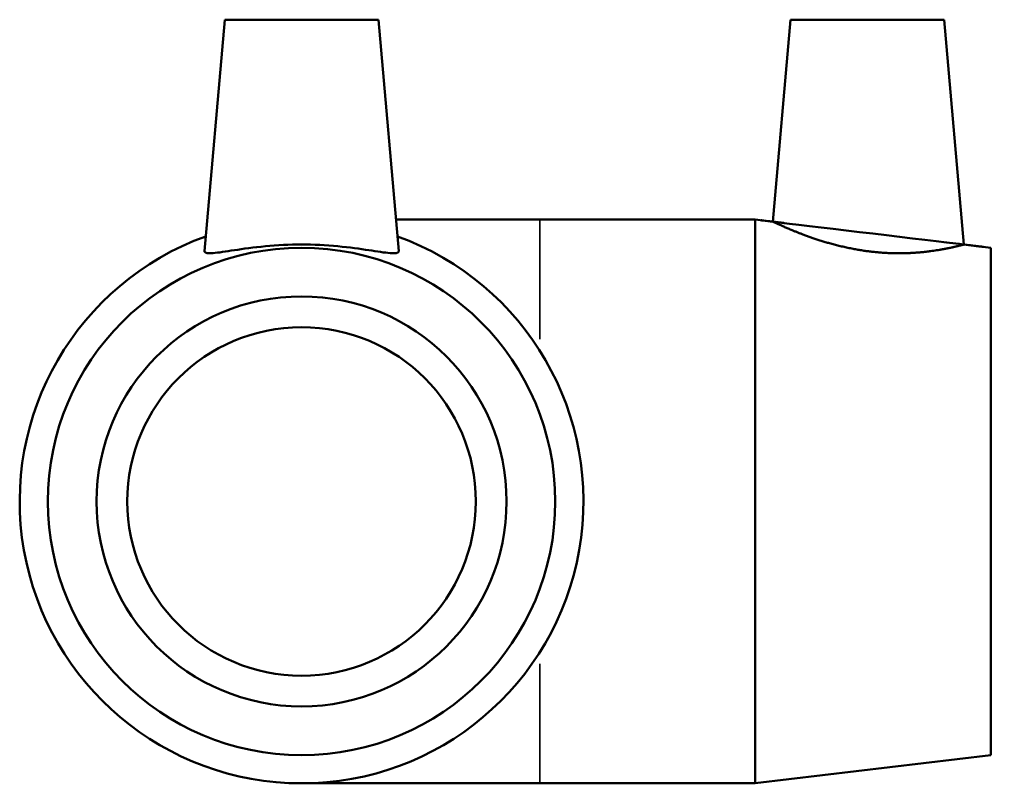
# Model space of a CAD drawing. Header units: millimetres. Extents: x -167 to 1326, y -219 to 865.
# Tile 7 of 7: x 1230 to 1326, y 338 to 413. Entities that reach past the tile are written whole.
import ezdxf

# ---------------------------------------------------------------- set-up
doc = ezdxf.new("R2010")
doc.units = ezdxf.units.MM
doc.layers.add('Visible (ISO)', color=7, linetype='Continuous', lineweight=50)
doc.layers.add('Visible Narrow (ISO)', color=7, linetype='Continuous', lineweight=35)

msp = doc.modelspace()

# ---------------------------------------------------------------- linework, layer by layer
at = {"layer": 'Visible (ISO)'}
for p, q in [((1249.708746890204, 412.6773716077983), (1247.732946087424, 390.0938650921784)), ((1249.708746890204, 412.6773716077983), (1264.708746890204, 412.6773716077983)), ((1264.708746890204, 412.6773716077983), (1266.684547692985, 390.0938650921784)), ((1304.908746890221, 412.6773716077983), (1303.184663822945, 392.9710119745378)), ((1304.908746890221, 412.6773716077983), (1319.908746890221, 412.6773716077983)), ((1319.908746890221, 412.6773716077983), (1321.827848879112, 390.7419355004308)), ((1280.45874689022, 393.1773716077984), (1266.414775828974, 393.1773716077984)), ((1301.458746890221, 393.1773716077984), (1280.45874689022, 393.1773716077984)), ((1301.458746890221, 393.1773716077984), (1301.458746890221, 338.1773716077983)), ((1303.184663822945, 392.9710119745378), (1301.458746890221, 393.1773716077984)), ((1324.45874689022, 390.4273716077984), (1321.827848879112, 390.7419355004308)), ((1324.45874689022, 390.4273716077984), (1324.45874689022, 340.9273716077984)), ((1324.45874689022, 340.9273716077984), (1301.458746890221, 338.1773716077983)), ((1257.208746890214, 338.1773716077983), (1280.45874689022, 338.1773716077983)), ((1301.458746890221, 338.1773716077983), (1280.45874689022, 338.1773716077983))]:
    msp.add_line(p, q, dxfattribs=at)
for centre, radius in [((1257.2087468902, 365.6773716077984), 24.75), ((1257.2087468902, 365.6773716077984), 20), ((1257.208746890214, 365.6773716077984), 17)]:
    msp.add_circle(centre, radius, dxfattribs=at)
msp.add_arc((1257.208746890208, 365.6773716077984), 27.5, 109.8754136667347, 70.12458633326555, dxfattribs=at)
for points, knots in [([(1321.827848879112, 390.7419355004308), (1321.827848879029, 390.7419355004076), (1321.606776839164, 390.6803023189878), (1320.705770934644, 390.4653992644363), (1320.026083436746, 390.3160427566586), (1318.456625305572, 390.0645803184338), (1317.460198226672, 389.9453249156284), (1315.256431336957, 389.8629512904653), (1314.04868761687, 389.9057437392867), (1311.661514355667, 390.1717724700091), (1310.345150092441, 390.4281135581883), (1307.940883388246, 391.067095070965), (1306.851011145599, 391.4432912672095), (1305.151385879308, 392.0916259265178), (1304.41666988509, 392.40952780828), (1303.432877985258, 392.8511895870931), (1303.184663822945, 392.9710119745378), (1303.184663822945, 392.9710119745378)], [1.381594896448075, 1.381594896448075, 1.381594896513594, 1.381594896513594, 1.728760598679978, 1.728760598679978, 2.075926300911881, 2.075926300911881, 2.419558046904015, 2.419558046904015, 2.76318979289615, 2.76318979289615, 3.140810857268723, 3.140810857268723, 3.518431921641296, 3.518431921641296, 3.885696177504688, 3.885696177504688, 4.252960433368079, 4.252960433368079, 4.252960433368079, 4.252960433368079]), ([(1266.676586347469, 390.0324897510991), (1266.627314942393, 389.9057437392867), (1266.348610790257, 389.8629512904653), (1265.332320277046, 389.9453249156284), (1264.595139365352, 390.0645803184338), (1262.929065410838, 390.3160427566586), (1261.881989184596, 390.4653992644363), (1259.600671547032, 390.6803023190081), (1258.365965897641, 390.7419355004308), (1256.051527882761, 390.7419355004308), (1254.816822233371, 390.6803023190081), (1252.535504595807, 390.4653992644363), (1251.488428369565, 390.3160427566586), (1249.822354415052, 390.0645803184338), (1249.085173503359, 389.9453249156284), (1248.068882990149, 389.8629512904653), (1247.790178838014, 389.9057437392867), (1247.733695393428, 390.0510420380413), (1247.731231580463, 390.0716711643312), (1247.733499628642, 390.0942497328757)], [0, 0, 0, 0, 0.3436317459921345, 0.3436317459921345, 0.687263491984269, 0.687263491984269, 1.034429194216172, 1.034429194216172, 1.381594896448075, 1.381594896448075, 1.728760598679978, 1.728760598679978, 2.075926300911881, 2.075926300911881, 2.419558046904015, 2.419558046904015, 2.76318979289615, 2.76318979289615, 2.813488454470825, 2.813488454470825, 2.813488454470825, 2.813488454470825])]:
    msp.add_open_spline(points, degree=3, knots=knots, dxfattribs=at)
msp.add_open_spline([(1266.683994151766, 390.0942497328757), (1266.686262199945, 390.0716711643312), (1266.683798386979, 390.0510420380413), (1266.676586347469, 390.0324897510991)], degree=3, dxfattribs=at)
at = {"layer": 'Visible Narrow (ISO)'}
for p, q in [((1280.45874689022, 393.1424922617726), (1280.458746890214, 381.5156731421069)), ((1280.458746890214, 349.8390700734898), (1280.45874689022, 338.2122509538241))]:
    msp.add_line(p, q, dxfattribs=at)

doc.saveas('drawing.dxf')
